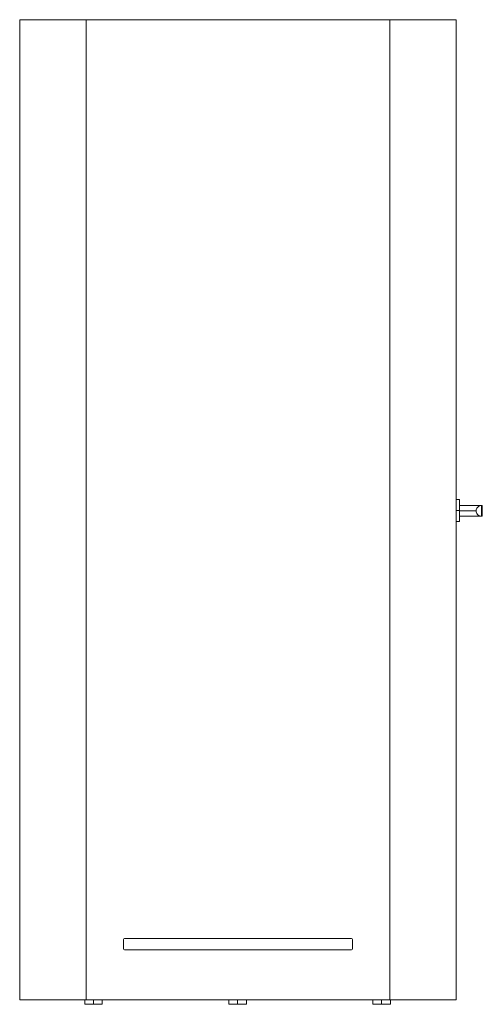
# Model space of a CAD drawing. Header units: millimetres. Extents: x -499 to 561, y 0 to 2257.
import ezdxf

# ---------------------------------------------------------------- set-up
doc = ezdxf.new("R2010")
doc.units = ezdxf.units.MM

# ---------------------------------------------------------------- blocks, each defined once
blk = doc.blocks.new('A$C37FD5E25')
at = {"color": 0, "linetype": 'Continuous', "lineweight": 0, "extrusion": (-2.22045e-16, 1, -2.22045e-16)}
for p, q in [((-1080.1, 2500.4), (-1080.1, 2505.4)), ((-1079.9, 2505.4), (-1080.1, 2505.4)), ((-1079.9, 2505.4), (-1079.9, 2500.4)), ((-928.1, 2505.4), (-1079.9, 2505.4)), ((-928.1, 2505.4), (-231.6, 2505.4)), ((-928.1, 258.4), (-928.1, 2505.4)), ((-231.6, 2505.4), (-231.6, 258.4)), ((-79.7, 2505.4), (-231.6, 2505.4)), ((-79.6, 2505.4), (-79.7, 2505.4)), ((-79.7, 2500.4), (-79.7, 2505.4)), ((-79.6, 2500.4), (-79.6, 2505.4)), ((-1080.1, 2500.4), (-1079.9, 2500.4)), ((-1080.1, 2500.4), (-1080.1, 258.4)), ((-1080.1, 2500.4), (-1080.1, 2500.4)), ((-1079.9, 2500.4), (-1079.9, 258.4)), ((-79.7, 2500.4), (-79.6, 2500.4)), ((-79.7, 258.4), (-79.7, 2500.4)), ((-79.6, 2500.4), (-79.6, 263.2)), ((-79.6, 1405.4), (-79.6, 1380.4)), ((-72, 1405.4), (-79.6, 1405.4)), ((-72, 1380.4), (-72, 1405.4)), ((-72, 1380.4), (-79.6, 1380.4)), ((-79.6, 1380.4), (-79.6, 1355.4)), ((-72, 1392.1), (-21.5, 1392.1)), ((-72, 1355.4), (-72, 1380.4)), ((-34, 1379.6), (-72, 1379.6)), ((-21.5, 1392.1), (-20, 1392.1)), ((-20, 1367.1), (-20, 1392.1)), ((-72, 1355.4), (-79.6, 1355.4)), ((-72, 1367.1), (-21.5, 1367.1)), ((-20, 1367.1), (-21.5, 1367.1)), ((-842.3, 375.9), (-842.3, 396.9)), ((-839.8, 399.4), (-319.8, 399.4)), ((-317.3, 396.9), (-317.3, 375.9)), ((-319.8, 373.4), (-839.8, 373.4)), ((-1079.9, 258.4), (-1080.1, 258.4)), ((-1079.9, 258.4), (-928.1, 258.4)), ((-930.7, 248.4), (-930.7, 258.4)), ((-930.7, 248.4), (-910.7, 248.4)), ((-231.6, 258.4), (-928.1, 258.4)), ((-910.7, 258.4), (-910.7, 248.4)), ((-910.7, 248.4), (-890.7, 248.4)), ((-890.7, 248.4), (-890.7, 258.4)), ((-600.7, 248.4), (-600.7, 258.4)), ((-600.7, 248.4), (-580.7, 248.4)), ((-580.7, 258.4), (-580.7, 248.4)), ((-580.7, 248.4), (-560.7, 248.4)), ((-560.7, 248.4), (-560.7, 258.4)), ((-270.7, 248.4), (-270.7, 258.4)), ((-270.7, 248.4), (-250.7, 248.4)), ((-250.7, 258.4), (-250.7, 248.4)), ((-250.7, 248.4), (-230.7, 248.4)), ((-231.6, 258.4), (-79.7, 258.4)), ((-230.7, 248.4), (-230.7, 258.4)), ((-79.6, 263.2), (-79.7, 263.2))]:
    blk.add_line(p, q, dxfattribs=at)
at = {"color": 0, "linetype": 'Continuous', "lineweight": 0, "extrusion": (4.93038e-32, -2.22045e-16, -1)}
for centre, start, end in [((839.8, 396.9), 0, 90), ((319.8, 396.9), 90, 180), ((839.8, 375.9), 270, 360), ((319.8, 375.9), 180, 270)]:
    blk.add_arc(centre, 2.5, start, end, dxfattribs=at)
at = {"color": 0, "linetype": 'Continuous', "lineweight": 0}
for points in [[(-21.5, 1367.1), (-23, 1367.1), (-25.9, 1367.6), (-29.7, 1369.8), (-32.6, 1373.2), (-34.1, 1377.4), (-34.1, 1381.8), (-32.6, 1385.9), (-29.7, 1389.3), (-25.9, 1391.6), (-23, 1392.1), (-21.5, 1392.1)], [(-21.5, 1392.1), (-21.5, 1392.1), (-21.5, 1391.6), (-21.5, 1389.3), (-21.5, 1385.9), (-21.5, 1381.8), (-21.5, 1377.4), (-21.5, 1373.2), (-21.5, 1369.8), (-21.5, 1367.6), (-21.5, 1367.1), (-21.5, 1367.1)]]:
    blk.add_open_spline(points, degree=3, dxfattribs=at)

msp = doc.modelspace()

# ---------------------------------------------------------------- block references
msp.add_blockref('A$C37FD5E25', (580.7, -248.4))

doc.saveas('drawing.dxf')
